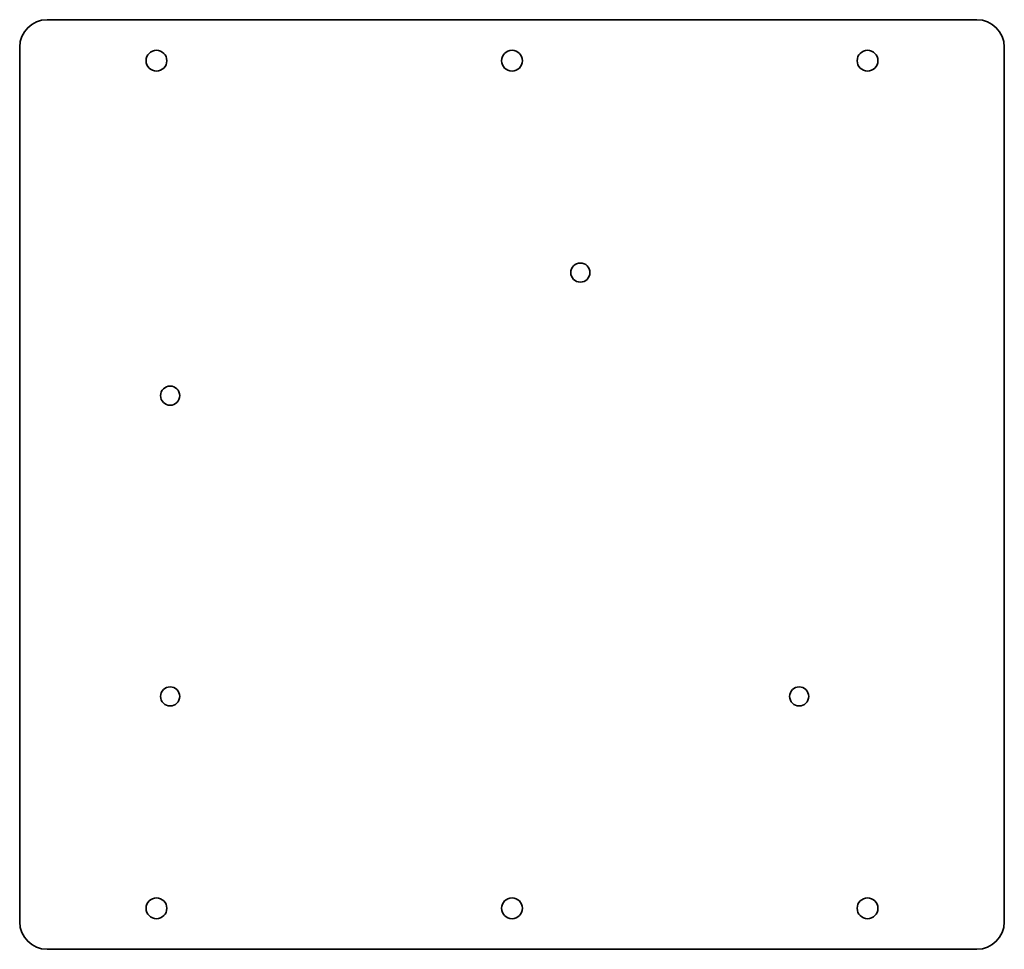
# Model space of a CAD drawing. Extents: x 504 to 684, y 336 to 506.
import ezdxf

# ---------------------------------------------------------------- set-up
doc = ezdxf.new("R2010")
doc.units = 0

msp = doc.modelspace()

# ---------------------------------------------------------------- linework, layer by layer
at = {"color": 7, "lineweight": 35}
for p, q in [((679.5, 505.5), (509.5, 505.5)), ((504.5, 500.5), (504.5, 340.5)), ((684.5, 340.5), (684.5, 500.5)), ((509.5, 335.5), (679.5, 335.5))]:
    msp.add_line(p, q, dxfattribs=at)
for centre, radius in [((529.5, 498), 1.9), ((594.5, 498), 1.9), ((659.5, 498), 1.9), ((607, 459.25), 1.75), ((532, 436.75), 1.75), ((532, 381.75), 1.75), ((647, 381.75), 1.75), ((529.5, 343), 1.9), ((594.5, 343), 1.9), ((659.5, 343), 1.9)]:
    msp.add_circle(centre, radius, dxfattribs=at)
for centre, start, end in [((509.5, 500.5), 90, 180), ((679.5, 500.5), 0, 90), ((509.5, 340.5), 180, 270), ((679.5, 340.5), 270, 360)]:
    msp.add_arc(centre, 5, start, end, dxfattribs=at)

doc.saveas('drawing.dxf')
